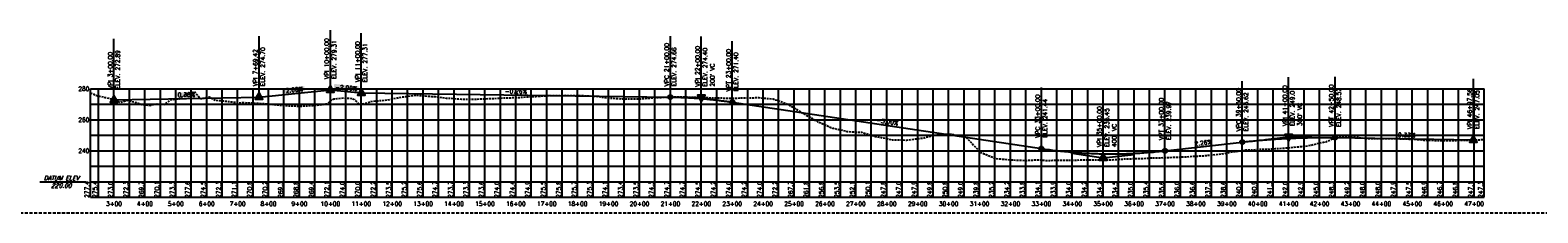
# Model space of a CAD drawing. Extents: x 114466 to 237039, y 16086 to 93345.
# Tile 78 of 81: x 225771 to 230649, y 43709 to 44298. Entities that reach past the tile are written whole.
import ezdxf
from ezdxf.enums import TextEntityAlignment as Align

# ---------------------------------------------------------------- set-up
doc = ezdxf.new("R2010")
doc.units = 0
doc.header["$LTSCALE"] = 50
doc.header["$MEASUREMENT"] = 0
doc.linetypes.add('CUT', pattern=[0.3, 0.2, -0.1])
doc.linetypes.add('HIDDEN_050%', pattern=[0.1875, 0.125, -0.0625])
doc.layers.get('0').update_dxf_attribs({"color": 1})
for name, color, linetype in [('pleslc-5lane', 24, 'CUT'), ('SCOUTLK-2-PBASE', 7, 'Continuous'), ('SCOUTLK-2-PEGC', 1, 'HIDDEN_050%'), ('SCOUTLK-2-PEGCT', 7, 'Continuous'), ('SCOUTLK-2-PFGC', 6, 'Continuous'), ('SCOUTLK-2-PFGCT', 15, 'Continuous'), ('SCOUTLK-2-PFGCT-B', 3, 'Continuous'), ('SCOUTLK-2-PGRID', 7, 'Continuous'), ('SCOUTLK-2-PGRIDT', 7, 'Continuous'), ('SCOUTLK-2-PVGRID', 7, 'Continuous')]:
    doc.layers.add(name, color=color, linetype=linetype)
doc.styles.add('C10O', font='complex', dxfattribs={"oblique": 20, "height": 4.167})
doc.styles.add('L140', font='ROMANSM.shx', dxfattribs={"height": 14})

# ---------------------------------------------------------------- blocks, each defined once
blk = doc.blocks.new('datum')
blk.add_line((-1.625, 0), (-0.125, 0))
at = {"style": 'C10O', "oblique": 20}
blk.add_text('DATUM ELEV', height=0.1389, dxfattribs=at).set_placement((-0.9375, 0.05), align=Align.CENTER)
blk.add_attdef('DATUM', text='', height=0.1389, dxfattribs=at).set_placement((-0.9375, -0.18889), align=Align.CENTER)
blk = doc.blocks.new('CRV_CIR')
at = {"color": 155, "const_width": 0.063, "flags": 128}
blk.add_lwpolyline([(-0.0315, 0, 1), (0.0315, 0, 1)], format="xyb", close=True, dxfattribs=at)
for radius in [0.07, 0.0187]:
    blk.add_circle((0, 0), radius)
blk = doc.blocks.new('crv_tri')
for points in [[(0.125, -0.072), (0, 0.144), (-0.125, -0.072)], [(-0.125, -0.072), (0.125, -0.072), (0, 0.144)]]:
    blk.add_hatch(color=155).paths.add_polyline_path(points)
for p, q in [((0, 0.144), (-0.125, -0.072)), ((0.125, -0.072), (0, 0.144)), ((-0.125, -0.072), (0.125, -0.072))]:
    blk.add_line(p, q)
at = {"flags": 128}
for points in [[(0, 0.144), (-0.125, -0.072), (0.125, -0.072)], [(-0.125, -0.072), (0.125, -0.072), (0, 0.144)]]:
    blk.add_lwpolyline(points, close=True, dxfattribs=at)
blk.add_circle((0, 0), 0.025)
blk.add_circle((0, 0), 0.025)
blk.add_circle((0, 0), 0.025)

msp = doc.modelspace()

# ---------------------------------------------------------------- linework, layer by layer
at = {"layer": 'pleslc-5lane'}
msp.add_line((221314.3069, 43709.0692), (231762.22842, 43709.0692), dxfattribs=at)
at = {"layer": 'SCOUTLK-2-PBASE'}
for p, q in [((225966.50773, 43759.0692), (225966.50773, 43809.0692)), ((225966.50773, 43809.0692), (230475.51018, 43809.0692)), ((225992.5589, 43759.0692), (225992.5589, 43809.0692)), ((226042.5589, 43759.0692), (226042.5589, 43809.0692)), ((226092.5589, 43759.0692), (226092.5589, 43809.0692)), ((226142.5589, 43759.0692), (226142.5589, 43809.0692)), ((226192.5589, 43759.0692), (226192.5589, 43809.0692)), ((226242.5589, 43759.0692), (226242.5589, 43809.0692)), ((226292.5589, 43759.0692), (226292.5589, 43809.0692)), ((226342.5589, 43759.0692), (226342.5589, 43809.0692)), ((226392.5589, 43759.0692), (226392.5589, 43809.0692)), ((226442.5589, 43759.0692), (226442.5589, 43809.0692)), ((226492.5589, 43759.0692), (226492.5589, 43809.0692)), ((226542.5589, 43759.0692), (226542.5589, 43809.0692)), ((226592.5589, 43759.0692), (226592.5589, 43809.0692)), ((226642.5589, 43759.0692), (226642.5589, 43809.0692)), ((226692.5589, 43759.0692), (226692.5589, 43809.0692)), ((226742.5589, 43759.0692), (226742.5589, 43809.0692)), ((226792.5589, 43759.0692), (226792.5589, 43809.0692)), ((226842.5589, 43759.0692), (226842.5589, 43809.0692)), ((226892.5589, 43759.0692), (226892.5589, 43809.0692)), ((226942.5589, 43759.0692), (226942.5589, 43809.0692)), ((226992.5589, 43759.0692), (226992.5589, 43809.0692)), ((227042.5589, 43759.0692), (227042.5589, 43809.0692)), ((227092.5589, 43759.0692), (227092.5589, 43809.0692)), ((227142.5589, 43759.0692), (227142.5589, 43809.0692)), ((227192.5589, 43759.0692), (227192.5589, 43809.0692)), ((227242.5589, 43759.0692), (227242.5589, 43809.0692)), ((227292.5589, 43759.0692), (227292.5589, 43809.0692)), ((227342.5589, 43759.0692), (227342.5589, 43809.0692)), ((227392.5589, 43759.0692), (227392.5589, 43809.0692)), ((227442.5589, 43759.0692), (227442.5589, 43809.0692)), ((227492.5589, 43759.0692), (227492.5589, 43809.0692)), ((227542.5589, 43759.0692), (227542.5589, 43809.0692)), ((227592.5589, 43759.0692), (227592.5589, 43809.0692)), ((227642.5589, 43759.0692), (227642.5589, 43809.0692)), ((227692.5589, 43759.0692), (227692.5589, 43809.0692)), ((227742.5589, 43759.0692), (227742.5589, 43809.0692)), ((227792.5589, 43759.0692), (227792.5589, 43809.0692)), ((227842.5589, 43759.0692), (227842.5589, 43809.0692)), ((227892.5589, 43759.0692), (227892.5589, 43809.0692)), ((227942.5589, 43759.0692), (227942.5589, 43809.0692)), ((227992.5589, 43759.0692), (227992.5589, 43809.0692)), ((228042.5589, 43759.0692), (228042.5589, 43809.0692)), ((228092.5589, 43759.0692), (228092.5589, 43809.0692)), ((228142.5589, 43759.0692), (228142.5589, 43809.0692)), ((228192.5589, 43759.0692), (228192.5589, 43809.0692)), ((228242.5589, 43759.0692), (228242.5589, 43809.0692)), ((228292.5589, 43759.0692), (228292.5589, 43809.0692)), ((228342.5589, 43759.0692), (228342.5589, 43809.0692)), ((228392.5589, 43759.0692), (228392.5589, 43809.0692)), ((228442.5589, 43759.0692), (228442.5589, 43809.0692)), ((228492.5589, 43759.0692), (228492.5589, 43809.0692)), ((228542.5589, 43759.0692), (228542.5589, 43809.0692)), ((228592.5589, 43759.0692), (228592.5589, 43809.0692)), ((228642.5589, 43759.0692), (228642.5589, 43809.0692)), ((228692.5589, 43759.0692), (228692.5589, 43809.0692)), ((228742.5589, 43759.0692), (228742.5589, 43809.0692)), ((228792.5589, 43759.0692), (228792.5589, 43809.0692)), ((228842.5589, 43759.0692), (228842.5589, 43809.0692)), ((228892.5589, 43759.0692), (228892.5589, 43809.0692)), ((228942.5589, 43759.0692), (228942.5589, 43809.0692)), ((228992.5589, 43759.0692), (228992.5589, 43809.0692)), ((229042.5589, 43759.0692), (229042.5589, 43809.0692)), ((229092.5589, 43759.0692), (229092.5589, 43809.0692)), ((229142.5589, 43759.0692), (229142.5589, 43809.0692)), ((229192.5589, 43759.0692), (229192.5589, 43809.0692)), ((229242.5589, 43759.0692), (229242.5589, 43809.0692)), ((229292.5589, 43759.0692), (229292.5589, 43809.0692)), ((229342.5589, 43759.0692), (229342.5589, 43809.0692)), ((229392.5589, 43759.0692), (229392.5589, 43809.0692)), ((229442.5589, 43759.0692), (229442.5589, 43809.0692)), ((229492.5589, 43759.0692), (229492.5589, 43809.0692)), ((229542.5589, 43759.0692), (229542.5589, 43809.0692)), ((229592.5589, 43759.0692), (229592.5589, 43809.0692)), ((229642.5589, 43759.0692), (229642.5589, 43809.0692)), ((229692.5589, 43759.0692), (229692.5589, 43809.0692)), ((229742.5589, 43759.0692), (229742.5589, 43809.0692)), ((229792.5589, 43759.0692), (229792.5589, 43809.0692)), ((229842.5589, 43759.0692), (229842.5589, 43809.0692)), ((229892.5589, 43759.0692), (229892.5589, 43809.0692)), ((229942.5589, 43759.0692), (229942.5589, 43809.0692)), ((229992.5589, 43759.0692), (229992.5589, 43809.0692)), ((230042.5589, 43759.0692), (230042.5589, 43809.0692)), ((230092.5589, 43759.0692), (230092.5589, 43809.0692)), ((230142.5589, 43759.0692), (230142.5589, 43809.0692)), ((230192.5589, 43759.0692), (230192.5589, 43809.0692)), ((230242.5589, 43759.0692), (230242.5589, 43809.0692)), ((230292.5589, 43759.0692), (230292.5589, 43809.0692)), ((230342.5589, 43759.0692), (230342.5589, 43809.0692)), ((230392.5589, 43759.0692), (230392.5589, 43809.0692)), ((230442.5589, 43759.0692), (230442.5589, 43809.0692)), ((230475.51018, 43759.0692), (230475.51018, 43809.0692)), ((225966.50773, 43759.0692), (230475.51018, 43759.0692))]:
    msp.add_line(p, q, dxfattribs=at)
at = {"layer": 'SCOUTLK-2-PEGC', "flags": 128}
msp.add_lwpolyline([(225966.50773, 44095.82663), (225990.35374, 44086.41405), (226014.51524, 44081.56824), (226037.78729, 44076.10327), (226062.52175, 44065.35144), (226085.22081, 44072.08305), (226110.52925, 44066.26306), (226132.65439, 44058.73006), (226158.53576, 44055.61191), (226180.08789, 44060.51482), (226206.54327, 44058.83091), (226227.52192, 44074.05304), (226254.55078, 44077.09769), (226274.95554, 44091.40364), (226302.55729, 44100.54296), (226322.389, 44077.44494), (226350.56479, 44083.27119), (226369.82264, 44072.38682), (226398.5713, 44070.00563), (226417.25608, 44067.89953), (226446.57881, 44064.22653), (226464.69011, 44064.77791), (226494.58632, 44063.18905), (226512.12378, 44062.72823), (226542.59283, 44060.09691), (226559.55719, 44058.29973), (226590.60033, 44055.81602), (226606.99088, 44054.63948), (226638.60684, 44053.05656), (226654.42426, 44053.68305), (226686.61435, 44055.7622), (226718.92369, 44058.26627), (226733.58276, 44061.20677), (226733.70655, 44061.98018), (226745.68308, 44072.44776), (226746.26762, 44072.95866), (226746.89258, 44073.50487), (226747.76244, 44074.24821), (226752.88783, 44076.10224), (226753.2054, 44076.24345), (226764.86497, 44077.48424), (226784.81218, 44079.66735), (226788.42909, 44079.50402), (226812.10516, 44078.24574), (226818.14329, 44075.7544), (226819.17411, 44075.37153), (226833.72593, 44061.53376), (226839.34176, 44058.3451), (226856.56271, 44062.68716), (226878.64238, 44069.20535), (226891.59245, 44069.97427), (226926.64989, 44073.33445), (226939.02648, 44075.64218), (226974.6574, 44082.92812), (226986.46027, 44084.28201), (227022.66391, 44088.59134), (227033.89356, 44087.49761), (227070.67141, 44084.77233), (227081.32737, 44083.79069), (227118.67792, 44078.94828), (227128.76063, 44078.72378), (227166.68543, 44075.85255), (227176.19467, 44075.93781), (227214.69294, 44075.45918), (227223.62851, 44076.2862), (227262.69945, 44077.9378), (227271.06174, 44078.06309), (227310.70695, 44079.99439), (227318.49561, 44080.10693), (227358.71346, 44081.65464), (227365.92882, 44082.16677), (227406.72097, 44084.66649), (227413.36285, 44084.95176), (227454.72848, 44087.39987), (227460.79676, 44087.34882), (227502.73499, 44088.07031), (227508.22993, 44087.88727), (227550.74249, 44087.69008), (227555.66386, 44087.24233), (227598.749, 44085.2617), (227603.097, 44084.82137), (227646.75651, 44079.06062), (227650.53104, 44079.04258), (227694.76402, 44076.09889), (227697.965, 44076.28627), (227742.77053, 44076.56639), (227745.39811, 44076.82036), (227790.77803, 44080.50336), (227792.8321, 44080.62193), (227838.78454, 44082.66912), (227840.26519, 44082.6828), (227886.79205, 44082.92645), (227887.69922, 44082.90125), (227934.79956, 44081.85102), (227935.13325, 44081.82874), (227962.73435, 44080.7917), (227982.80607, 44080.0296), (227983.0517, 44080.02155), (228030.81357, 44079.01707), (228031.64669, 44079.03227), (228078.82008, 44079.64003), (228124.86745, 44080.70807), (228126.82759, 44080.73679), (228128.83571, 44080.55311), (228174.8351, 44076.38799), (228177.43066, 44075.52579), (228222.84161, 44059.48786), (228267.16859, 44032.73461), (228270.84911, 44030.68939), (228274.61964, 44028.49672), (228318.85562, 44003.2911), (228362.03569, 43984.73192), (228366.86313, 43982.4647), (228371.80872, 43981.54456), (228414.87064, 43971.52126), (228420.40361, 43970.91392), (228462.87715, 43968.68602), (228504.33684, 43955.60396), (228510.88465, 43954.19772), (228517.59259, 43953.35161), (228558.89116, 43944.88312), (228566.18673, 43944.61202), (228606.89867, 43943.77355), (228646.63798, 43948.98959), (228654.90618, 43949.73668), (228663.37656, 43951.05256), (228702.91269, 43960.66452), (228711.97074, 43961.30627), (228750.92019, 43963.4326), (228760.56554, 43961.29601), (228798.9267, 43952.38003), (228836.37218, 43914.07245), (228846.93421, 43903.87959), (228857.75475, 43899.78882), (228894.94172, 43884.14601), (228906.34951, 43883.42849), (228942.94823, 43880.09846), (228965.08913, 43879.05478), (228977.2047, 43878.55094), (228980.02231, 43878.40612), (228980.06691, 43878.40612), (228992.17645, 43877.9247), (228995.0001, 43878.09042), (228995.0447, 43878.09042), (229009.97789, 43878.9602), (229010.02249, 43878.9602), (229024.95567, 43879.76153), (229025.00028, 43879.76153), (229031.60199, 43880.06033), (229039.93346, 43879.53997), (229039.97806, 43879.53997), (229053.02404, 43878.49893), (229053.05372, 43878.49893), (229061.61884, 43877.76033), (229080.27253, 43878.41697), (229109.05249, 43878.50983), (229128.28004, 43878.9002), (229156.48652, 43879.2408), (229176.28755, 43879.64687), (229203.91999, 43880.07542), (229224.29406, 43879.8373), (229251.3536, 43880.09879), (229272.30156, 43880.28135), (229298.78709, 43882.18385), (229320.30807, 43883.05597), (229342.35626, 43883.95863), (229368.31558, 43884.30024), (229393.65471, 43885.96115), (229416.32309, 43886.47687), (229441.08823, 43887.16928), (229464.3296, 43888.04447), (229488.1403, 43888.81462), (229512.3371, 43889.79144), (229536.73481, 43891.75725), (229560.34361, 43892.66353), (229583.38886, 43894.66903), (229608.35112, 43897.46498), (229633.92435, 43900.32403), (229656.35863, 43905.17275), (229682.51882, 43908.46733), (229704.36514, 43911.94917), (229725.68997, 43912.08742), (229752.37264, 43914.34173), (229773.12358, 43914.48263), (229800.37915, 43916.00653), (229820.55705, 43917.51297), (229848.38666, 43919.25037), (229867.99108, 43921.6667), (229896.39417, 43923.73638), (229915.42472, 43927.5155), (229944.40068, 43934.71128), (229962.85816, 43938.49707), (229992.40818, 43950.55413), (230010.29182, 43954.10732), (230040.41469, 43955.06574), (230057.72523, 43954.29678), (230088.4222, 43948.93054), (230105.15927, 43948.731), (230136.42971, 43948.73725), (230152.59296, 43949.10074), (230184.43622, 43949.07504), (230200.02634, 43948.26033), (230232.44372, 43947.09935), (230265.65385, 43945.18011), (230280.45023, 43943.56836), (230294.89342, 43943.58513), (230328.45774, 43942.05675), (230362.84358, 43942.71494), (230376.46525, 43942.4515), (230411.43786, 43943.55266), (230424.47176, 43943.78737), (230437.19453, 43944.2192), (230472.47926, 43945.24574), (230475.50918, 43945.37997)], dxfattribs=at)
at = {"layer": 'SCOUTLK-2-PFGC'}
for p, q in [((226511.97397, 44082.56071), (226742.5589, 44105.6192)), ((226742.5589, 44105.6192), (226842.5589, 44095.6192)), ((226842.5589, 44095.6192), (227842.5589, 44082.37423)), ((226042.5589, 44073.5291), (226511.97397, 44082.56071)), ((228042.5589, 44066.07184), (229042.5589, 43916.29286)), ((229992.5589, 43951.66277), (230440.1189, 43944.30428)), ((229442.5589, 43908.93437), (229692.5589, 43937.181))]:
    msp.add_line(p, q, dxfattribs=at)
for points in [[(227842.5589, 44082.37423), (227845.6839, 44082.32951), (227848.8089, 44082.27812), (227851.9339, 44082.22006), (227855.0589, 44082.15534), (227858.1839, 44082.08395), (227861.3089, 44082.00589), (227864.4339, 44081.92117), (227867.5589, 44081.82978), (227870.6839, 44081.73172), (227873.8089, 44081.62699), (227876.9339, 44081.5156), (227880.0589, 44081.39755), (227883.1839, 44081.27282), (227886.3089, 44081.14143), (227889.4339, 44081.00337), (227892.5589, 44080.85865), (227895.6839, 44080.70726), (227898.8089, 44080.5492), (227901.9339, 44080.38448), (227905.0589, 44080.21308), (227908.1839, 44080.03503), (227911.3089, 44079.8503), (227914.4339, 44079.65891), (227917.5589, 44079.46085), (227920.6839, 44079.25613), (227923.8089, 44079.04474), (227926.9339, 44078.82668), (227930.0589, 44078.60195), (227933.1839, 44078.37056), (227936.3089, 44078.1325), (227939.4339, 44077.88778), (227942.5589, 44077.63639), (227945.6839, 44077.37833), (227948.8089, 44077.1136), (227951.9339, 44076.84221), (227955.0589, 44076.56415), (227958.1839, 44076.27943), (227961.3089, 44075.98804), (227964.4339, 44075.68998), (227967.5589, 44075.38525), (227970.6839, 44075.07386), (227973.8089, 44074.7558), (227976.9339, 44074.43108), (227980.0589, 44074.09969), (227983.1839, 44073.76163), (227986.3089, 44073.4169), (227989.4339, 44073.06551), (227992.5589, 44072.70745), (227995.6839, 44072.34273), (227998.8089, 44071.97133), (228001.9339, 44071.59328), (228005.0589, 44071.20855), (228008.1839, 44070.81716), (228011.3089, 44070.4191), (228014.4339, 44070.01437), (228017.5589, 44069.60298), (228020.6839, 44069.18492), (228023.8089, 44068.7602), (228026.9339, 44068.3288), (228030.0589, 44067.89074), (228033.1839, 44067.44602), (228036.3089, 44066.99463), (228039.4339, 44066.53657), (228042.5589, 44066.07184)], [(229692.5589, 43937.181), (229697.2464, 43937.70588), (229701.9339, 43938.22129), (229706.6214, 43938.72721), (229711.3089, 43939.22366), (229715.9964, 43939.71062), (229720.6839, 43940.18811), (229725.3714, 43940.65612), (229730.0589, 43941.11464), (229734.7464, 43941.56369), (229739.4339, 43942.00326), (229744.1214, 43942.43335), (229748.8089, 43942.85396), (229753.4964, 43943.26509), (229758.1839, 43943.66674), (229762.8714, 43944.05891), (229767.5589, 43944.4416), (229772.2464, 43944.81481), (229776.9339, 43945.17854), (229781.6214, 43945.53279), (229786.3089, 43945.87757), (229790.9964, 43946.21286), (229795.6839, 43946.53867), (229800.3714, 43946.85501), (229805.0589, 43947.16186), (229809.7464, 43947.45923), (229814.4339, 43947.74713), (229819.1214, 43948.02554), (229823.8089, 43948.29448), (229828.4964, 43948.55394), (229833.1839, 43948.80391), (229837.8714, 43949.04441), (229842.5589, 43949.27543), (229847.2464, 43949.49697), (229851.9339, 43949.70902), (229856.6214, 43949.9116), (229861.3089, 43950.1047), (229865.9964, 43950.28832), (229870.6839, 43950.46246), (229875.3714, 43950.62712), (229880.0589, 43950.7823), (229884.7464, 43950.928), (229889.4339, 43951.06423), (229894.1214, 43951.19097), (229898.8089, 43951.30823), (229903.4964, 43951.41601), (229908.1839, 43951.51432), (229912.8714, 43951.60314), (229917.5589, 43951.68249), (229922.2464, 43951.75235), (229926.9339, 43951.81273), (229931.6214, 43951.86364), (229936.3089, 43951.90507), (229940.9964, 43951.93701), (229945.6839, 43951.95948), (229950.3714, 43951.97247), (229955.0589, 43951.97597), (229959.7464, 43951.97), (229964.4339, 43951.95455), (229969.1214, 43951.92962), (229973.8089, 43951.89521), (229978.4964, 43951.85132), (229983.1839, 43951.79795), (229987.8714, 43951.7351), (229992.5589, 43951.66277)], [(229042.5589, 43916.29286), (229048.8089, 43915.36958), (229055.0589, 43914.47195), (229061.3089, 43913.59998), (229067.5589, 43912.75368), (229073.8089, 43911.93303), (229080.0589, 43911.13805), (229086.3089, 43910.36872), (229092.5589, 43909.62506), (229098.8089, 43908.90706), (229105.0589, 43908.21471), (229111.3089, 43907.54803), (229117.5589, 43906.90701), (229123.8089, 43906.29165), (229130.0589, 43905.70195), (229136.3089, 43905.13791), (229142.5589, 43904.59954), (229148.8089, 43904.08682), (229155.0589, 43903.59976), (229161.3089, 43903.13837), (229167.5589, 43902.70263), (229173.8089, 43902.29256), (229180.0589, 43901.90814), (229186.3089, 43901.54939), (229192.5589, 43901.2163), (229198.8089, 43900.90887), (229205.0589, 43900.62709), (229211.3089, 43900.37098), (229217.5589, 43900.14053), (229223.8089, 43899.93575), (229230.0589, 43899.75662), (229236.3089, 43899.60315), (229242.5589, 43899.47534), (229248.8089, 43899.3732), (229255.0589, 43899.29671), (229261.3089, 43899.24589), (229267.5589, 43899.22072), (229273.8089, 43899.22122), (229280.0589, 43899.24738), (229286.3089, 43899.29919), (229292.5589, 43899.37667), (229298.8089, 43899.47981), (229305.0589, 43899.60861), (229311.3089, 43899.76307), (229317.5589, 43899.9432), (229323.8089, 43900.14898), (229330.0589, 43900.38042), (229336.3089, 43900.63752), (229342.5589, 43900.92029), (229348.8089, 43901.22871), (229355.0589, 43901.5628), (229361.3089, 43901.92255), (229367.5589, 43902.30795), (229373.8089, 43902.71902), (229380.0589, 43903.15575), (229386.3089, 43903.61814), (229392.5589, 43904.10619), (229398.8089, 43904.6199), (229405.0589, 43905.15927), (229411.3089, 43905.7243), (229417.5589, 43906.31499), (229423.8089, 43906.93135), (229430.0589, 43907.57336), (229436.3089, 43908.24104), (229442.5589, 43908.93437)]]:
    msp.add_lwpolyline(points, dxfattribs=at)
at = {"layer": 'SCOUTLK-2-PFGCT'}
for p, q in [((226742.5589, 44105.6192), (226742.5589, 44298.1192)), ((226842.5589, 44095.6192), (226842.5589, 44288.1192)), ((226042.5589, 44073.5291), (226042.5589, 44270.0291)), ((226511.97397, 44082.56071), (226511.97397, 44279.06071)), ((227842.5589, 44082.37424), (227842.5589, 44278.87424)), ((227942.5589, 44081.04974), (227942.5589, 44277.54974)), ((228042.5589, 44066.07184), (228042.5589, 44262.57184)), ((229842.5589, 43954.12897), (229842.5589, 44146.62897)), ((229992.5589, 43951.66277), (229992.5589, 44148.16277)), ((230440.1189, 43944.30428), (230440.1189, 44140.80428)), ((229042.5589, 43916.29287), (229042.5589, 44112.79287)), ((229442.5589, 43908.93437), (229442.5589, 44105.43437)), ((229692.5589, 43937.181), (229692.5589, 44133.681)), ((229242.5589, 43886.33707), (229242.5589, 44082.83707))]:
    msp.add_line(p, q, dxfattribs=at)
at = {"layer": 'SCOUTLK-2-PFGCT', "color": 155}
for points in [[(226244.13655, 44081.00944), (226243.81404, 44097.80634), (226310.2577, 44082.27903), (226309.93518, 44099.07593)], [(226594.00615, 44094.37836), (226592.33272, 44111.0948), (226659.81058, 44100.96585), (226658.13715, 44117.68229)], [(226753.38124, 44108.15915), (226755.05467, 44124.8756), (226832.45269, 44100.24354), (226834.12612, 44116.95999)]]:
    msp.add_solid(points, dxfattribs=at)
at = {"layer": 'SCOUTLK-2-PFGCT-B'}
for p, q in [((227892.5589, 44081.71199), (227942.5589, 44081.04974)), ((227942.5589, 44081.04974), (227992.5589, 44073.56079)), ((229767.5589, 43945.65498), (229842.5589, 43954.12897)), ((229842.5589, 43954.12897), (229917.5589, 43952.89587)), ((229142.5589, 43901.31497), (229242.5589, 43886.33707)), ((229242.5589, 43886.33707), (229342.5589, 43897.63572))]:
    msp.add_line(p, q, dxfattribs=at)
at = {"layer": 'SCOUTLK-2-PGRID'}
for p, q in [((225966.50773, 43809.0692), (225966.50773, 44109.0692)), ((225966.50773, 44109.0692), (230475.51018, 44109.0692)), ((225992.5589, 43809.0692), (225992.5589, 44109.0692)), ((226042.5589, 43809.0692), (226042.5589, 44109.0692)), ((226092.5589, 43809.0692), (226092.5589, 44109.0692)), ((226142.5589, 43809.0692), (226142.5589, 44109.0692)), ((226192.5589, 43809.0692), (226192.5589, 44109.0692)), ((226242.5589, 43809.0692), (226242.5589, 44109.0692)), ((226292.5589, 43809.0692), (226292.5589, 44109.0692)), ((226342.5589, 43809.0692), (226342.5589, 44109.0692)), ((226392.5589, 43809.0692), (226392.5589, 44109.0692)), ((226442.5589, 43809.0692), (226442.5589, 44109.0692)), ((226492.5589, 43809.0692), (226492.5589, 44109.0692)), ((226542.5589, 43809.0692), (226542.5589, 44109.0692)), ((226592.5589, 43809.0692), (226592.5589, 44109.0692)), ((226642.5589, 43809.0692), (226642.5589, 44109.0692)), ((226692.5589, 43809.0692), (226692.5589, 44109.0692)), ((226742.5589, 43809.0692), (226742.5589, 44109.0692)), ((226792.5589, 43809.0692), (226792.5589, 44109.0692)), ((226842.5589, 43809.0692), (226842.5589, 44109.0692)), ((226892.5589, 43809.0692), (226892.5589, 44109.0692)), ((226942.5589, 43809.0692), (226942.5589, 44109.0692)), ((226992.5589, 43809.0692), (226992.5589, 44109.0692)), ((227042.5589, 43809.0692), (227042.5589, 44109.0692)), ((227092.5589, 43809.0692), (227092.5589, 44109.0692)), ((227142.5589, 43809.0692), (227142.5589, 44109.0692)), ((227192.5589, 43809.0692), (227192.5589, 44109.0692)), ((227242.5589, 43809.0692), (227242.5589, 44109.0692)), ((227292.5589, 43809.0692), (227292.5589, 44109.0692)), ((227342.5589, 43809.0692), (227342.5589, 44109.0692)), ((227392.5589, 43809.0692), (227392.5589, 44109.0692)), ((227442.5589, 43809.0692), (227442.5589, 44109.0692)), ((227492.5589, 43809.0692), (227492.5589, 44109.0692)), ((227542.5589, 43809.0692), (227542.5589, 44109.0692)), ((227592.5589, 43809.0692), (227592.5589, 44109.0692)), ((227642.5589, 43809.0692), (227642.5589, 44109.0692)), ((227692.5589, 43809.0692), (227692.5589, 44109.0692)), ((227742.5589, 43809.0692), (227742.5589, 44109.0692)), ((227792.5589, 43809.0692), (227792.5589, 44109.0692)), ((227842.5589, 43809.0692), (227842.5589, 44109.0692)), ((227892.5589, 43809.0692), (227892.5589, 44109.0692)), ((227942.5589, 43809.0692), (227942.5589, 44109.0692)), ((227992.5589, 43809.0692), (227992.5589, 44109.0692)), ((228042.5589, 43809.0692), (228042.5589, 44109.0692)), ((228092.5589, 43809.0692), (228092.5589, 44109.0692)), ((228142.5589, 43809.0692), (228142.5589, 44109.0692)), ((228192.5589, 43809.0692), (228192.5589, 44109.0692)), ((228242.5589, 43809.0692), (228242.5589, 44109.0692)), ((228292.5589, 43809.0692), (228292.5589, 44109.0692)), ((228342.5589, 43809.0692), (228342.5589, 44109.0692)), ((228392.5589, 43809.0692), (228392.5589, 44109.0692)), ((228442.5589, 43809.0692), (228442.5589, 44109.0692)), ((228492.5589, 43809.0692), (228492.5589, 44109.0692)), ((228542.5589, 43809.0692), (228542.5589, 44109.0692)), ((228592.5589, 43809.0692), (228592.5589, 44109.0692)), ((228642.5589, 43809.0692), (228642.5589, 44109.0692)), ((228692.5589, 43809.0692), (228692.5589, 44109.0692)), ((228742.5589, 43809.0692), (228742.5589, 44109.0692)), ((228792.5589, 43809.0692), (228792.5589, 44109.0692)), ((228842.5589, 43809.0692), (228842.5589, 44109.0692)), ((228892.5589, 43809.0692), (228892.5589, 44109.0692)), ((228942.5589, 43809.0692), (228942.5589, 44109.0692)), ((228992.5589, 43809.0692), (228992.5589, 44109.0692)), ((229042.5589, 43809.0692), (229042.5589, 44109.0692)), ((229092.5589, 43809.0692), (229092.5589, 44109.0692)), ((229142.5589, 43809.0692), (229142.5589, 44109.0692)), ((229192.5589, 43809.0692), (229192.5589, 44109.0692)), ((229242.5589, 43809.0692), (229242.5589, 44109.0692)), ((229292.5589, 43809.0692), (229292.5589, 44109.0692)), ((229342.5589, 43809.0692), (229342.5589, 44109.0692)), ((229392.5589, 43809.0692), (229392.5589, 44109.0692)), ((229442.5589, 43809.0692), (229442.5589, 44109.0692)), ((229492.5589, 43809.0692), (229492.5589, 44109.0692)), ((229542.5589, 43809.0692), (229542.5589, 44109.0692)), ((229592.5589, 43809.0692), (229592.5589, 44109.0692)), ((229642.5589, 43809.0692), (229642.5589, 44109.0692)), ((229692.5589, 43809.0692), (229692.5589, 44109.0692)), ((229742.5589, 43809.0692), (229742.5589, 44109.0692)), ((229792.5589, 43809.0692), (229792.5589, 44109.0692)), ((229842.5589, 43809.0692), (229842.5589, 44109.0692)), ((229892.5589, 43809.0692), (229892.5589, 44109.0692)), ((229942.5589, 43809.0692), (229942.5589, 44109.0692)), ((229992.5589, 43809.0692), (229992.5589, 44109.0692)), ((230042.5589, 43809.0692), (230042.5589, 44109.0692)), ((230092.5589, 43809.0692), (230092.5589, 44109.0692)), ((230142.5589, 43809.0692), (230142.5589, 44109.0692)), ((230192.5589, 43809.0692), (230192.5589, 44109.0692)), ((230242.5589, 43809.0692), (230242.5589, 44109.0692)), ((230292.5589, 43809.0692), (230292.5589, 44109.0692)), ((230342.5589, 43809.0692), (230342.5589, 44109.0692)), ((230392.5589, 43809.0692), (230392.5589, 44109.0692)), ((230442.5589, 43809.0692), (230442.5589, 44109.0692)), ((230475.51018, 43809.0692), (230475.51018, 44109.0692)), ((225966.50773, 44059.0692), (230475.51018, 44059.0692)), ((225966.50773, 44009.0692), (230475.51018, 44009.0692)), ((225966.50773, 43959.0692), (230475.51018, 43959.0692)), ((225966.50773, 43909.0692), (230475.51018, 43909.0692)), ((225966.50773, 43859.0692), (230475.51018, 43859.0692))]:
    msp.add_line(p, q, dxfattribs=at)
at = {"layer": 'SCOUTLK-2-PVGRID'}
for p, q in [((225966.50773, 43809.0692), (225966.50773, 44095.82663)), ((226292.5589, 43809.0692), (226292.5589, 44097.23236)), ((225992.5589, 43809.0692), (225992.5589, 44085.97178)), ((226042.5589, 43809.0692), (226042.5589, 44074.0291)), ((226092.5589, 43809.0692), (226092.5589, 44070.39556)), ((226142.5589, 43809.0692), (226142.5589, 44057.53678)), ((226192.5589, 43809.0692), (226192.5589, 44059.72103)), ((226242.5589, 43809.0692), (226242.5589, 44075.74687)), ((226342.5589, 43809.0692), (226342.5589, 44081.61572)), ((226392.5589, 43809.0692), (226392.5589, 44070.50362)), ((226442.5589, 43809.0692), (226442.5589, 44064.73007)), ((226492.5589, 43809.0692), (226492.5589, 44063.29679)), ((226542.5589, 43809.0692), (226542.5589, 44060.09984)), ((226592.5589, 43809.0692), (226592.5589, 44055.67543)), ((226642.5589, 43809.0692), (226642.5589, 44053.2131)), ((226692.5589, 43809.0692), (226692.5589, 44056.22292)), ((226742.5589, 43809.0692), (226742.5589, 44069.7172)), ((226792.5589, 43809.0692), (226792.5589, 44079.28454)), ((226842.5589, 43809.0692), (226842.5589, 44059.15627)), ((226892.5589, 43809.0692), (226892.5589, 44070.06691)), ((226942.5589, 43809.0692), (226942.5589, 44076.3645)), ((226992.5589, 43809.0692), (226992.5589, 44085.00793)), ((227042.5589, 43809.0692), (227042.5589, 44086.8555)), ((227092.5589, 43809.0692), (227092.5589, 44082.33455)), ((227142.5589, 43809.0692), (227142.5589, 44077.67914)), ((227192.5589, 43809.0692), (227192.5589, 44075.73436)), ((227242.5589, 43809.0692), (227242.5589, 44077.08642)), ((227292.5589, 43809.0692), (227292.5589, 44079.11031)), ((227342.5589, 43809.0692), (227342.5589, 44081.03296)), ((227392.5589, 43809.0692), (227392.5589, 44083.79865)), ((227442.5589, 43809.0692), (227442.5589, 44086.67964)), ((227492.5589, 43809.0692), (227492.5589, 44087.89524)), ((227542.5589, 43809.0692), (227542.5589, 44087.72804)), ((227592.5589, 43809.0692), (227592.5589, 44085.54626)), ((227642.5589, 43809.0692), (227642.5589, 44079.61448)), ((227692.5589, 43809.0692), (227692.5589, 44076.24564)), ((227742.5589, 43809.0692), (227742.5589, 44076.56507)), ((227792.5589, 43809.0692), (227792.5589, 44080.60616)), ((227842.5589, 43809.0692), (227842.5589, 44082.69482)), ((227892.5589, 43809.0692), (227892.5589, 44082.79289)), ((227942.5589, 43809.0692), (227942.5589, 44081.54974)), ((227992.5589, 43809.0692), (227992.5589, 44079.82161)), ((228042.5589, 43809.0692), (228042.5589, 44079.17286)), ((228092.5589, 43809.0692), (228092.5589, 44079.95869)), ((228142.5589, 43809.0692), (228142.5589, 44079.31051)), ((228192.5589, 43809.0692), (228192.5589, 44070.1829)), ((228242.5589, 43809.0692), (228242.5589, 44047.58762)), ((228292.5589, 43809.0692), (228292.5589, 44018.27495)), ((228342.5589, 43809.0692), (228342.5589, 43993.10322)), ((228392.5589, 43809.0692), (228392.5589, 43976.71465)), ((228442.5589, 43809.0692), (228442.5589, 43969.75179)), ((228492.5589, 43809.0692), (228492.5589, 43959.32033)), ((228542.5589, 43809.0692), (228542.5589, 43948.23214)), ((228642.5589, 43809.0692), (228642.5589, 43948.45418)), ((228692.5589, 43809.0692), (228692.5589, 43958.14733)), ((228742.5589, 43809.0692), (228742.5589, 43962.97614)), ((228792.5589, 43809.0692), (228792.5589, 43953.86005)), ((229992.5589, 43809.0692), (229992.5589, 43950.58407)), ((230042.5589, 43809.0692), (230042.5589, 43954.97049)), ((230092.5589, 43809.0692), (230092.5589, 43948.88122)), ((230142.5589, 43809.0692), (230142.5589, 43948.87509)), ((230192.5589, 43809.0692), (230192.5589, 43948.65056)), ((230242.5589, 43809.0692), (230242.5589, 43946.51478)), ((230475.51018, 43809.0692), (230475.51018, 43945.37779)), ((228592.5589, 43809.0692), (228592.5589, 43944.06888)), ((228842.5589, 43809.0692), (228842.5589, 43908.10198)), ((229642.5589, 43809.0692), (229642.5589, 43902.19021)), ((229692.5589, 43809.0692), (229692.5589, 43910.06751)), ((229742.5589, 43809.0692), (229742.5589, 43913.51261)), ((229792.5589, 43809.0692), (229792.5589, 43915.56929)), ((229842.5589, 43809.0692), (229842.5589, 43918.88655)), ((229892.5589, 43809.0692), (229892.5589, 43923.45691)), ((229942.5589, 43809.0692), (229942.5589, 43934.2539)), ((230292.5589, 43809.0692), (230292.5589, 43943.58242)), ((230342.5589, 43809.0692), (230342.5589, 43942.32666)), ((230392.5589, 43809.0692), (230392.5589, 43942.95823)), ((230442.5589, 43809.0692), (230442.5589, 43944.37527)), ((228892.5589, 43809.0692), (228892.5589, 43885.14835)), ((228942.5589, 43809.0692), (228942.5589, 43880.13389)), ((228992.5589, 43809.0692), (228992.5589, 43877.94715)), ((229042.5589, 43809.0692), (229042.5589, 43879.33402)), ((229092.5589, 43809.0692), (229092.5589, 43878.45661)), ((229142.5589, 43809.0692), (229142.5589, 43879.07262)), ((229192.5589, 43809.0692), (229192.5589, 43879.89922)), ((229242.5589, 43809.0692), (229242.5589, 43880.0138)), ((229292.5589, 43809.0692), (229292.5589, 43881.73647)), ((229342.5589, 43809.0692), (229342.5589, 43883.9613)), ((229392.5589, 43809.0692), (229392.5589, 43885.88932)), ((229442.5589, 43809.0692), (229442.5589, 43887.22466)), ((229492.5589, 43809.0692), (229492.5589, 43888.99299)), ((229542.5589, 43809.0692), (229542.5589, 43891.98082)), ((229592.5589, 43809.0692), (229592.5589, 43895.69614))]:
    msp.add_line(p, q, dxfattribs=at)

# ---------------------------------------------------------------- block references
at = {"layer": 'SCOUTLK-2-PBASE', "xscale": 100.7919366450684, "yscale": 100.7919366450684, "zscale": 100.7919366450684}
msp.add_blockref('datum', (225966.50773, 43809.0692), dxfattribs=at).add_auto_attribs({'DATUM': '220.00'})
at = {"layer": 'SCOUTLK-2-PFGCT-B', "xscale": 100, "yscale": 100, "zscale": 100}
for name, p in [('crv_tri', (226511.97397, 44082.56071)), ('crv_tri', (226742.5589, 44105.6192)), ('crv_tri', (226842.5589, 44095.6192)), ('crv_tri', (226042.5589, 44073.5291)), ('CRV_CIR', (227842.5589, 44082.37424)), ('CRV_CIR', (228042.5589, 44066.07184)), ('CRV_CIR', (229992.5589, 43951.66277)), ('crv_tri', (230440.1189, 43944.30428)), ('CRV_CIR', (229042.5589, 43916.29287)), ('crv_tri', (229242.5589, 43886.33707)), ('CRV_CIR', (229442.5589, 43908.93437)), ('CRV_CIR', (229692.5589, 43937.181))]:
    msp.add_blockref(name, p, dxfattribs=at)
at = {"layer": 'SCOUTLK-2-PFGCT-B', "xscale": 100, "yscale": 100, "zscale": 100, "rotation": 180}
for p in [(227942.5589, 44081.04974), (229842.5589, 43954.12897)]:
    msp.add_blockref('crv_tri', p, dxfattribs=at)

# ---------------------------------------------------------------- texts
at = {"layer": 'SCOUTLK-2-PEGCT', "style": 'L140'}
for s, p in [('277.4', (225966.50773, 43784.0692)), ('275.4', (225992.5589, 43784.0692)), ('273.0', (226042.5589, 43784.0692)), ('272.3', (226092.5589, 43784.0692)), ('269.7', (226142.5589, 43784.0692)), ('270.1', (226192.5589, 43784.0692)), ('273.3', (226242.5589, 43784.0692)), ('277.6', (226292.5589, 43784.0692)), ('274.5', (226342.5589, 43784.0692)), ('272.3', (226392.5589, 43784.0692)), ('271.1', (226442.5589, 43784.0692)), ('270.8', (226492.5589, 43784.0692)), ('270.2', (226542.5589, 43784.0692)), ('269.3', (226592.5589, 43784.0692)), ('268.8', (226642.5589, 43784.0692)), ('269.4', (226692.5589, 43784.0692)), ('272.1', (226742.5589, 43784.0692)), ('274.0', (226792.5589, 43784.0692)), ('270.0', (226842.5589, 43784.0692)), ('272.2', (226892.5589, 43784.0692)), ('273.5', (226942.5589, 43784.0692)), ('275.2', (226992.5589, 43784.0692)), ('275.6', (227042.5589, 43784.0692)), ('274.7', (227092.5589, 43784.0692)), ('273.7', (227142.5589, 43784.0692)), ('273.3', (227192.5589, 43784.0692)), ('273.6', (227242.5589, 43784.0692)), ('274.0', (227292.5589, 43784.0692)), ('274.4', (227342.5589, 43784.0692)), ('274.9', (227392.5589, 43784.0692)), ('275.5', (227442.5589, 43784.0692)), ('275.8', (227492.5589, 43784.0692)), ('275.7', (227542.5589, 43784.0692)), ('275.3', (227592.5589, 43784.0692)), ('274.1', (227642.5589, 43784.0692)), ('273.4', (227692.5589, 43784.0692)), ('273.5', (227742.5589, 43784.0692)), ('274.3', (227792.5589, 43784.0692)), ('274.7', (227842.5589, 43784.0692)), ('274.7', (227892.5589, 43784.0692)), ('274.5', (227942.5589, 43784.0692)), ('274.2', (227992.5589, 43784.0692)), ('274.0', (228042.5589, 43784.0692)), ('274.2', (228092.5589, 43784.0692)), ('274.0', (228142.5589, 43784.0692)), ('272.2', (228192.5589, 43784.0692)), ('267.7', (228242.5589, 43784.0692)), ('261.8', (228292.5589, 43784.0692)), ('256.8', (228342.5589, 43784.0692)), ('253.5', (228392.5589, 43784.0692)), ('252.1', (228442.5589, 43784.0692)), ('250.1', (228492.5589, 43784.0692)), ('247.8', (228542.5589, 43784.0692)), ('247.0', (228592.5589, 43784.0692)), ('247.9', (228642.5589, 43784.0692)), ('249.8', (228692.5589, 43784.0692)), ('250.8', (228742.5589, 43784.0692)), ('249.0', (228792.5589, 43784.0692)), ('239.8', (228842.5589, 43784.0692)), ('235.2', (228892.5589, 43784.0692)), ('234.2', (228942.5589, 43784.0692)), ('233.8', (228992.5589, 43784.0692)), ('234.1', (229042.5589, 43784.0692)), ('233.9', (229092.5589, 43784.0692)), ('234.0', (229142.5589, 43784.0692)), ('234.2', (229192.5589, 43784.0692)), ('234.2', (229242.5589, 43784.0692)), ('234.5', (229292.5589, 43784.0692)), ('235.0', (229342.5589, 43784.0692)), ('235.4', (229392.5589, 43784.0692)), ('235.6', (229442.5589, 43784.0692)), ('236.0', (229492.5589, 43784.0692)), ('236.6', (229542.5589, 43784.0692)), ('237.3', (229592.5589, 43784.0692)), ('238.6', (229642.5589, 43784.0692)), ('240.2', (229692.5589, 43784.0692)), ('240.9', (229742.5589, 43784.0692)), ('241.3', (229792.5589, 43784.0692)), ('242.0', (229842.5589, 43784.0692)), ('242.9', (229892.5589, 43784.0692)), ('245.0', (229942.5589, 43784.0692)), ('248.3', (229992.5589, 43784.0692)), ('249.2', (230042.5589, 43784.0692)), ('248.0', (230092.5589, 43784.0692)), ('248.0', (230142.5589, 43784.0692)), ('247.9', (230192.5589, 43784.0692)), ('247.5', (230242.5589, 43784.0692)), ('246.9', (230292.5589, 43784.0692)), ('246.7', (230342.5589, 43784.0692)), ('246.8', (230392.5589, 43784.0692)), ('247.1', (230442.5589, 43784.0692)), ('247.3', (230475.51018, 43784.0692))]:
    msp.add_text(s, height=14, rotation=90, dxfattribs=at).set_placement(p, align=Align.BOTTOM_CENTER)
for s, p in [('3+00', (226042.5589, 43738.0692)), ('4+00', (226142.5589, 43738.0692)), ('5+00', (226242.5589, 43738.0692)), ('6+00', (226342.5589, 43738.0692)), ('7+00', (226442.5589, 43738.0692)), ('8+00', (226542.5589, 43738.0692)), ('9+00', (226642.5589, 43738.0692)), ('10+00', (226742.5589, 43738.0692)), ('11+00', (226842.5589, 43738.0692)), ('12+00', (226942.5589, 43738.0692)), ('13+00', (227042.5589, 43738.0692)), ('14+00', (227142.5589, 43738.0692)), ('15+00', (227242.5589, 43738.0692)), ('16+00', (227342.5589, 43738.0692)), ('17+00', (227442.5589, 43738.0692)), ('18+00', (227542.5589, 43738.0692)), ('19+00', (227642.5589, 43738.0692)), ('20+00', (227742.5589, 43738.0692)), ('21+00', (227842.5589, 43738.0692)), ('22+00', (227942.5589, 43738.0692)), ('23+00', (228042.5589, 43738.0692)), ('24+00', (228142.5589, 43738.0692)), ('25+00', (228242.5589, 43738.0692)), ('26+00', (228342.5589, 43738.0692)), ('27+00', (228442.5589, 43738.0692)), ('28+00', (228542.5589, 43738.0692)), ('29+00', (228642.5589, 43738.0692)), ('30+00', (228742.5589, 43738.0692)), ('31+00', (228842.5589, 43738.0692)), ('32+00', (228942.5589, 43738.0692)), ('33+00', (229042.5589, 43738.0692)), ('34+00', (229142.5589, 43738.0692)), ('35+00', (229242.5589, 43738.0692)), ('36+00', (229342.5589, 43738.0692)), ('37+00', (229442.5589, 43738.0692)), ('38+00', (229542.5589, 43738.0692)), ('39+00', (229642.5589, 43738.0692)), ('40+00', (229742.5589, 43738.0692)), ('41+00', (229842.5589, 43738.0692)), ('42+00', (229942.5589, 43738.0692)), ('43+00', (230042.5589, 43738.0692)), ('44+00', (230142.5589, 43738.0692)), ('45+00', (230242.5589, 43738.0692)), ('46+00', (230342.5589, 43738.0692)), ('47+00', (230442.5589, 43738.0692))]:
    msp.add_text(s, height=14, dxfattribs=at).set_placement(p, align=Align.MIDDLE_CENTER)
at = {"layer": 'SCOUTLK-2-PFGCT', "style": 'L140'}
for s, p in [('VPI 10+00.00', (226737.5589, 44140.6192)), ('ELEV. 279.31', (226761.5589, 44140.6192)), ('VPI 11+00.00', (226837.5589, 44130.6192)), ('ELEV. 277.31', (226861.5589, 44130.6192)), ('VPI 3+00.00', (226037.5589, 44108.5291)), ('ELEV. 272.89', (226061.5589, 44108.5291)), ('VPI 7+69.42', (226506.97397, 44117.56071)), ('ELEV. 274.70', (226530.97397, 44117.56071)), ('VPC 21+00.00', (227837.5589, 44117.37424)), ('ELEV. 274.66', (227861.5589, 44117.37424)), ('VPI 22+00.00', (227937.5589, 44116.04974)), ('ELEV. 274.40', (227961.5589, 44116.04974)), ('VPT 23+00.00', (228037.5589, 44101.07184)), ('ELEV. 271.40', (228061.5589, 44101.07184)), ("200' VC", (227985.5589, 44116.04974)), ('VPI 41+00.00', (229837.5589, 43989.12897)), ('ELEV. 249.01', (229861.5589, 43989.12897)), ('VPT 42+50.00', (229987.5589, 43986.66277)), ('ELEV. 248.52', (230011.5589, 43986.66277)), ('VPC 33+00.00', (229037.5589, 43951.29287)), ('ELEV. 241.44', (229061.5589, 43951.29287)), ('VPT 37+00.00', (229437.5589, 43943.93437)), ('ELEV. 239.97', (229461.5589, 43943.93437)), ('VPC 39+50.00', (229687.5589, 43972.181)), ('ELEV. 245.62', (229711.5589, 43972.181)), ("300' VC", (229885.5589, 43989.12897)), ('VPI 46+97.56', (230435.1189, 43979.30428)), ('ELEV. 247.05', (230459.1189, 43979.30428)), ('VPI 35+00.00', (229237.5589, 43921.33707)), ('ELEV. 235.45', (229261.5589, 43921.33707)), ("400' VC", (229285.5589, 43921.33707))]:
    msp.add_text(s, height=14, rotation=90, dxfattribs=at).set_placement(p)
for s, rotation, p in [('0.38%', 1.1, (226277.17025, 44083.04398)), ('2.00%', 5.71666667, (226626.76891, 44099.06514)), ('-2.00%', 354.28333333, (226793.05642, 44105.59439)), ('-0.26%', 359.23333333, (227342.62512, 44093.99628)), ('-3.00%', 351.48333333, (228543.29953, 43996.1272)), ('-0.33%', 359.05, (230216.42109, 43952.98285)), ('2.26%', 6.45, (229566.99754, 43928.02607))]:
    msp.add_text(s, height=14, rotation=rotation, dxfattribs=at).set_placement(p, align=Align.CENTER)
at = {"layer": 'SCOUTLK-2-PGRIDT', "style": 'L140'}
for s, p in [('280', (225963.00773, 44109.0692)), ('260', (225963.00773, 44009.0692)), ('240', (225963.00773, 43909.0692))]:
    msp.add_text(s, height=14, dxfattribs=at).set_placement(p, align=Align.MIDDLE_RIGHT)

doc.saveas('drawing.dxf')
